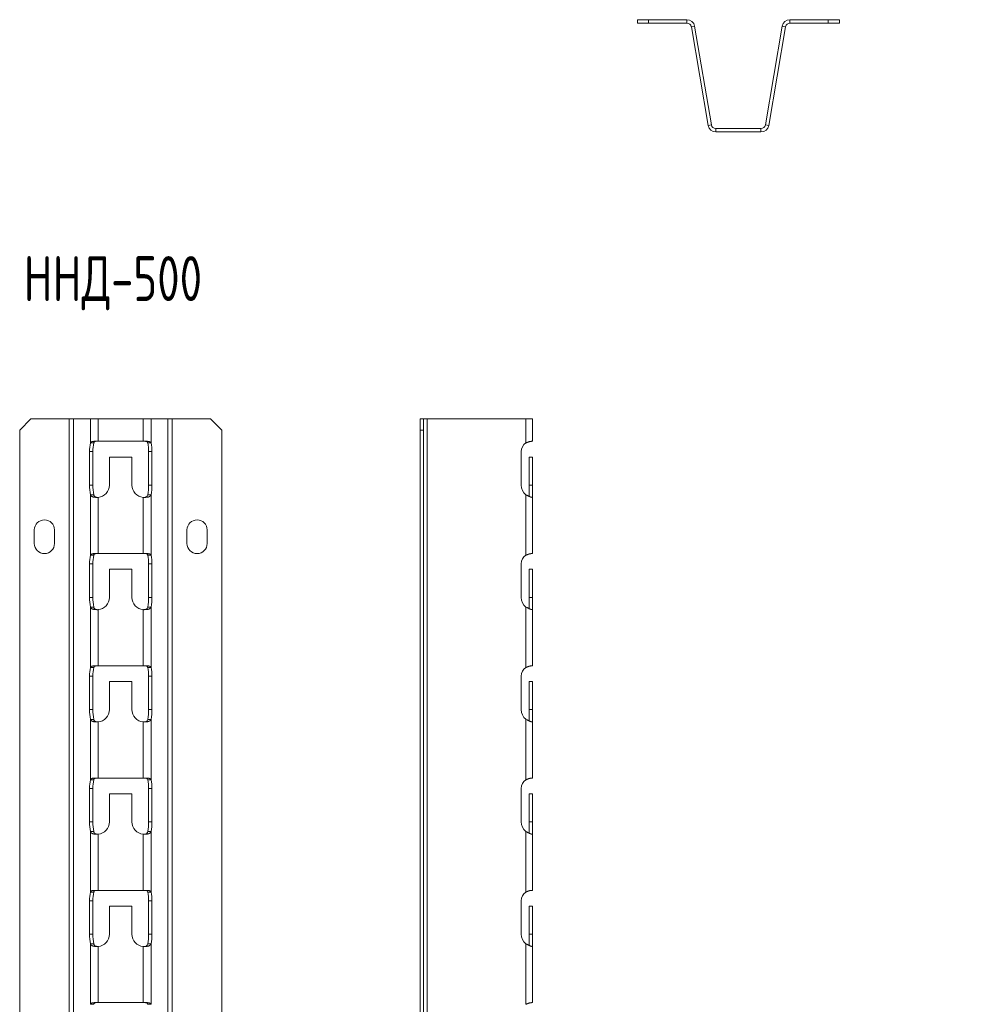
# Model space of a CAD drawing. Header units: millimetres. Extents: x -23 to 1248, y -1355 to 295.
# Tile 4 of 8: x 549 to 978, y -1002 to -563. Entities that reach past the tile are written whole.
import ezdxf

# ---------------------------------------------------------------- set-up
doc = ezdxf.new("R2010")
doc.units = ezdxf.units.MM
doc.styles.add('SLDTEXTSTYLE0', font='TXT', dxfattribs={"width": 0.7, "bigfont": 'bigfont'})

msp = doc.modelspace()

# ---------------------------------------------------------------- linework, layer by layer
at = {"color": 7, "linetype": 'Continuous', "lineweight": 15}
for p, q in [((824.43, -564.98), (824.43, -563.48)), ((824.43, -563.48), (829.43, -563.48)), ((829.43, -564.98), (824.43, -564.98)), ((829.43, -563.48), (829.43, -564.98)), ((846.47, -563.48), (829.43, -563.48)), ((846.47, -564.98), (829.43, -564.98)), ((846.47, -564.98), (846.47, -563.48)), ((892.38, -563.48), (892.38, -564.98)), ((909.43, -563.48), (892.38, -563.48)), ((909.43, -564.98), (892.38, -564.98)), ((909.43, -564.98), (909.43, -563.48)), ((909.43, -563.48), (914.43, -563.48)), ((914.43, -564.98), (909.43, -564.98)), ((914.43, -563.48), (914.43, -564.98)), ((849.92, -566.39), (848.45, -566.64)), ((855.93, -610.57), (848.45, -566.64)), ((857.41, -610.32), (849.92, -566.39)), ((888.93, -566.39), (881.45, -610.32)), ((890.41, -566.64), (882.92, -610.57)), ((890.41, -566.64), (888.93, -566.39)), ((855.93, -610.57), (857.41, -610.32)), ((859.38, -611.98), (859.38, -613.48)), ((879.47, -611.98), (859.38, -611.98)), ((879.47, -613.48), (859.38, -613.48)), ((879.47, -613.48), (879.47, -611.98)), ((881.45, -610.32), (882.92, -610.57)), ((554.32, -741.24), (549.32, -746.24)), ((571.36, -741.24), (554.32, -741.24)), ((571.36, -741.24), (571.36, -1246.24)), ((573.33, -741.24), (571.36, -741.24)), ((573.33, -741.24), (573.33, -1246.24)), ((580.82, -741.24), (573.33, -741.24)), ((580.82, -741.24), (580.82, -751.98)), ((584.27, -741.24), (580.82, -741.24)), ((584.27, -741.24), (584.27, -751.24)), ((604.36, -741.24), (584.27, -741.24)), ((604.36, -741.24), (604.36, -751.24)), ((607.81, -741.24), (604.36, -741.24)), ((607.81, -741.24), (607.81, -751.98)), ((615.3, -741.24), (607.81, -741.24)), ((615.3, -741.24), (615.3, -1246.24)), ((617.27, -741.24), (615.3, -741.24)), ((617.27, -741.24), (617.27, -1246.24)), ((634.32, -741.24), (617.27, -741.24)), ((639.32, -746.24), (634.32, -741.24)), ((727.69, -741.24), (729.19, -741.24)), ((727.69, -746.24), (727.69, -741.24)), ((729.19, -741.24), (729.19, -746.24)), ((730.86, -741.24), (729.19, -741.24)), ((730.86, -741.24), (730.86, -1246.24)), ((774.78, -741.24), (730.86, -741.24)), ((774.78, -741.24), (774.78, -751.98)), ((777.69, -741.24), (774.78, -741.24)), ((777.69, -741.24), (777.69, -751.24)), ((549.32, -746.24), (549.32, -1241.24)), ((639.32, -746.24), (639.32, -1241.24)), ((727.69, -746.24), (727.69, -1241.24)), ((729.19, -746.24), (727.69, -746.24)), ((729.19, -746.24), (729.19, -1241.24)), ((580.82, -751.98), (582.3, -751.98)), ((582.61, -751.24), (584.27, -751.24)), ((604.36, -751.24), (584.27, -751.24)), ((604.36, -751.24), (606.02, -751.24)), ((606.33, -751.98), (607.81, -751.98)), ((777.28, -751.24), (777.69, -751.24)), ((580.47, -755.84), (580.47, -770.74)), ((581.95, -755.84), (580.47, -755.84)), ((581.95, -755.84), (581.95, -770.74)), ((589.32, -770.74), (589.32, -758.24)), ((589.32, -758.24), (599.32, -758.24)), ((599.32, -758.24), (599.32, -770.74)), ((606.69, -755.84), (608.16, -755.84)), ((606.69, -770.74), (606.69, -755.84)), ((608.16, -770.74), (608.16, -755.84)), ((772.71, -755.84), (772.71, -770.74)), ((776.19, -758.24), (777.69, -758.24)), ((776.19, -770.74), (776.19, -758.24)), ((777.69, -770.74), (777.69, -758.24)), ((581.95, -770.74), (580.47, -770.74)), ((606.69, -770.74), (608.16, -770.74)), ((776.19, -770.74), (777.69, -770.74)), ((776.19, -775.85), (776.19, -770.74)), ((777.69, -776.23), (777.69, -770.74)), ((580.82, -775.07), (580.82, -801.98)), ((582.3, -775.07), (580.82, -775.07)), ((607.81, -775.07), (606.33, -775.07)), ((607.81, -775.07), (607.81, -801.98)), ((774.78, -775.07), (774.78, -801.98)), ((584.27, -776.23), (584.27, -801.24)), ((604.36, -776.23), (604.36, -801.24)), ((777.69, -776.23), (777.69, -801.24)), ((555.82, -790.74), (555.82, -796.74)), ((564.82, -796.74), (564.82, -790.74)), ((623.82, -790.74), (623.82, -796.74)), ((632.82, -796.74), (632.82, -790.74)), ((580.82, -801.98), (582.3, -801.98)), ((582.61, -801.24), (584.27, -801.24)), ((604.36, -801.24), (584.27, -801.24)), ((604.36, -801.24), (606.02, -801.24)), ((606.33, -801.98), (607.81, -801.98)), ((777.28, -801.24), (777.69, -801.24)), ((580.47, -805.84), (580.47, -820.74)), ((581.95, -805.84), (580.47, -805.84)), ((581.95, -805.84), (581.95, -820.74)), ((606.69, -805.84), (608.16, -805.84)), ((606.69, -820.74), (606.69, -805.84)), ((608.16, -820.74), (608.16, -805.84)), ((772.71, -805.84), (772.71, -820.74)), ((589.32, -820.74), (589.32, -808.24)), ((589.32, -808.24), (599.32, -808.24)), ((599.32, -808.24), (599.32, -820.74)), ((776.19, -808.24), (777.69, -808.24)), ((776.19, -820.74), (776.19, -808.24)), ((777.69, -820.74), (777.69, -808.24)), ((581.95, -820.74), (580.47, -820.74)), ((606.69, -820.74), (608.16, -820.74)), ((776.19, -825.85), (776.19, -820.74)), ((776.19, -820.74), (777.69, -820.74)), ((777.69, -826.23), (777.69, -820.74)), ((582.3, -825.07), (580.82, -825.07)), ((580.82, -825.07), (580.82, -851.98)), ((584.27, -826.23), (584.27, -851.24)), ((604.36, -826.23), (604.36, -851.24)), ((607.81, -825.07), (606.33, -825.07)), ((607.81, -825.07), (607.81, -851.98)), ((774.78, -825.07), (774.78, -851.98)), ((777.69, -826.23), (777.69, -851.24)), ((580.82, -851.98), (582.3, -851.98)), ((582.61, -851.24), (584.27, -851.24)), ((604.36, -851.24), (584.27, -851.24)), ((604.36, -851.24), (606.02, -851.24)), ((606.33, -851.98), (607.81, -851.98)), ((777.28, -851.24), (777.69, -851.24)), ((580.47, -855.84), (580.47, -870.74)), ((581.95, -855.84), (580.47, -855.84)), ((581.95, -855.84), (581.95, -870.74)), ((589.32, -870.74), (589.32, -858.24)), ((589.32, -858.24), (599.32, -858.24)), ((599.32, -858.24), (599.32, -870.74)), ((606.69, -855.84), (608.16, -855.84)), ((606.69, -870.74), (606.69, -855.84)), ((608.16, -870.74), (608.16, -855.84)), ((772.71, -855.84), (772.71, -870.74)), ((776.19, -858.24), (777.69, -858.24)), ((776.19, -870.74), (776.19, -858.24)), ((777.69, -870.74), (777.69, -858.24)), ((581.95, -870.74), (580.47, -870.74)), ((606.69, -870.74), (608.16, -870.74)), ((776.19, -875.85), (776.19, -870.74)), ((776.19, -870.74), (777.69, -870.74)), ((777.69, -876.23), (777.69, -870.74)), ((582.3, -875.07), (580.82, -875.07)), ((580.82, -875.07), (580.82, -901.98)), ((584.27, -876.23), (584.27, -901.24)), ((604.36, -876.23), (604.36, -901.24)), ((607.81, -875.07), (606.33, -875.07)), ((607.81, -875.07), (607.81, -901.98)), ((774.78, -875.07), (774.78, -901.98)), ((777.69, -876.23), (777.69, -901.24)), ((580.82, -901.98), (582.3, -901.98)), ((582.61, -901.24), (584.27, -901.24)), ((604.36, -901.24), (584.27, -901.24)), ((604.36, -901.24), (606.02, -901.24)), ((606.33, -901.98), (607.81, -901.98)), ((777.28, -901.24), (777.69, -901.24)), ((580.47, -905.84), (580.47, -920.74)), ((581.95, -905.84), (580.47, -905.84)), ((581.95, -905.84), (581.95, -920.74)), ((606.69, -905.84), (608.16, -905.84)), ((606.69, -920.74), (606.69, -905.84)), ((608.16, -920.74), (608.16, -905.84)), ((772.71, -905.84), (772.71, -920.74)), ((589.32, -920.74), (589.32, -908.24)), ((589.32, -908.24), (599.32, -908.24)), ((599.32, -908.24), (599.32, -920.74)), ((776.19, -908.24), (777.69, -908.24)), ((776.19, -920.74), (776.19, -908.24)), ((777.69, -920.74), (777.69, -908.24)), ((581.95, -920.74), (580.47, -920.74)), ((606.69, -920.74), (608.16, -920.74)), ((776.19, -920.74), (777.69, -920.74)), ((776.19, -925.85), (776.19, -920.74)), ((777.69, -926.23), (777.69, -920.74)), ((582.3, -925.07), (580.82, -925.07)), ((580.82, -925.07), (580.82, -951.98)), ((607.81, -925.07), (606.33, -925.07)), ((607.81, -925.07), (607.81, -951.98)), ((774.78, -925.07), (774.78, -951.98)), ((584.27, -926.23), (584.27, -951.24)), ((604.36, -926.23), (604.36, -951.24)), ((777.69, -926.23), (777.69, -951.24)), ((582.61, -951.24), (584.27, -951.24)), ((604.36, -951.24), (584.27, -951.24)), ((604.36, -951.24), (606.02, -951.24)), ((777.28, -951.24), (777.69, -951.24)), ((580.47, -955.84), (580.47, -970.74)), ((581.95, -955.84), (580.47, -955.84)), ((580.82, -951.98), (582.3, -951.98)), ((581.95, -955.84), (581.95, -970.74)), ((606.33, -951.98), (607.81, -951.98)), ((606.69, -955.84), (608.16, -955.84)), ((606.69, -970.74), (606.69, -955.84)), ((608.16, -970.74), (608.16, -955.84)), ((772.71, -955.84), (772.71, -970.74)), ((589.32, -970.74), (589.32, -958.24)), ((589.32, -958.24), (599.32, -958.24)), ((599.32, -958.24), (599.32, -970.74)), ((776.19, -958.24), (777.69, -958.24)), ((776.19, -970.74), (776.19, -958.24)), ((777.69, -970.74), (777.69, -958.24)), ((581.95, -970.74), (580.47, -970.74)), ((606.69, -970.74), (608.16, -970.74)), ((776.19, -975.85), (776.19, -970.74)), ((776.19, -970.74), (777.69, -970.74)), ((777.69, -976.23), (777.69, -970.74)), ((582.3, -975.07), (580.82, -975.07)), ((580.82, -975.07), (580.82, -1001.98)), ((584.27, -976.23), (584.27, -1001.24)), ((604.36, -976.23), (604.36, -1001.24)), ((607.81, -975.07), (606.33, -975.07)), ((607.81, -975.07), (607.81, -1001.98)), ((774.78, -975.07), (774.78, -1001.98)), ((777.69, -976.23), (777.69, -1001.24)), ((580.82, -1001.98), (582.3, -1001.98)), ((582.61, -1001.24), (584.27, -1001.24)), ((604.36, -1001.24), (584.27, -1001.24)), ((604.36, -1001.24), (606.02, -1001.24)), ((606.33, -1001.98), (607.81, -1001.98)), ((777.28, -1001.24), (777.69, -1001.24))]:
    msp.add_line(p, q, dxfattribs=at)
for centre, radius, start, end in [((846.47, -566.98), 3.5, 9.6721, 90), ((846.47, -566.98), 2, 9.6721, 90), ((892.38, -566.98), 3.5, 90, 170.3279), ((892.38, -566.98), 2, 90, 170.3279), ((859.38, -609.98), 3.5, 189.6721, 270), ((859.38, -609.98), 2, 189.6721, 270), ((879.47, -609.98), 2, 270, 350.3279), ((879.47, -609.98), 3.5, 270, 350.3279), ((597.73, -755.48), 17.27, 168.3381, 181.2252), ((599.21, -755.48), 17.27, 168.3381, 181.2252), ((589.42, -755.48), 17.27, 358.7748, 11.6619), ((590.9, -755.48), 17.27, 358.7748, 11.6619), ((777.33, -755.83), 4.62, 123.4957, 180.1331), ((602.96, -771.09), 22.5, 179.1331, 190.194), ((604.44, -771.09), 22.5, 179.1331, 190.194), ((583.82, -770.74), 5.5, 274.7344, 0), ((604.82, -770.74), 5.5, 180, 265.2656), ((584.19, -771.09), 22.5, 349.806, 0.8669), ((585.67, -771.09), 22.5, 349.806, 0.8669), ((778.24, -770.75), 5.53, 179.8975, 231.2573), ((560.32, -790.74), 4.5, 0, 180), ((628.32, -790.74), 4.5, 0, 180), ((560.32, -796.74), 4.5, 180, 0), ((628.32, -796.74), 4.5, 180, 0), ((597.73, -805.48), 17.27, 168.3381, 181.2252), ((599.21, -805.48), 17.27, 168.3381, 181.2252), ((589.42, -805.48), 17.27, 358.7748, 11.6619), ((590.9, -805.48), 17.27, 358.7748, 11.6619), ((777.33, -805.83), 4.62, 123.4957, 180.1331), ((602.96, -821.09), 22.5, 179.1331, 190.194), ((604.44, -821.09), 22.5, 179.1331, 190.194), ((583.82, -820.74), 5.5, 274.7344, 0), ((604.82, -820.74), 5.5, 180, 265.2656), ((584.19, -821.09), 22.5, 349.806, 0.8669), ((585.67, -821.09), 22.5, 349.806, 0.8669), ((778.24, -820.75), 5.53, 179.8975, 231.2573), ((597.73, -855.48), 17.27, 168.3381, 181.2252), ((599.21, -855.48), 17.27, 168.3381, 181.2252), ((589.42, -855.48), 17.27, 358.7748, 11.6619), ((590.9, -855.48), 17.27, 358.7748, 11.6619), ((777.33, -855.83), 4.62, 123.4957, 180.1331), ((602.96, -871.09), 22.5, 179.1331, 190.194), ((604.44, -871.09), 22.5, 179.1331, 190.194), ((583.82, -870.74), 5.5, 274.7344, 0), ((604.82, -870.74), 5.5, 180, 265.2656), ((584.19, -871.09), 22.5, 349.806, 0.8669), ((585.67, -871.09), 22.5, 349.806, 0.8669), ((778.24, -870.75), 5.53, 179.8975, 231.2573), ((597.73, -905.48), 17.27, 168.3381, 181.2252), ((599.21, -905.48), 17.27, 168.3381, 181.2252), ((589.42, -905.48), 17.27, 358.7748, 11.6619), ((590.9, -905.48), 17.27, 358.7748, 11.6619), ((777.33, -905.83), 4.62, 123.4957, 180.1331), ((602.96, -921.09), 22.5, 179.1331, 190.194), ((604.44, -921.09), 22.5, 179.1331, 190.194), ((583.82, -920.74), 5.5, 274.7344, 0), ((604.82, -920.74), 5.5, 180, 265.2656), ((584.19, -921.09), 22.5, 349.806, 0.8669), ((585.67, -921.09), 22.5, 349.806, 0.8669), ((778.24, -920.75), 5.53, 179.8975, 231.2573), ((597.73, -955.48), 17.27, 168.3381, 181.2252), ((599.21, -955.48), 17.27, 168.3381, 181.2252), ((589.42, -955.48), 17.27, 358.7748, 11.6619), ((590.9, -955.48), 17.27, 358.7748, 11.6619), ((777.33, -955.83), 4.62, 123.4957, 180.1331), ((602.96, -971.09), 22.5, 179.1331, 190.194), ((604.44, -971.09), 22.5, 179.1331, 190.194), ((583.82, -970.74), 5.5, 274.7344, 0), ((604.82, -970.74), 5.5, 180, 265.2656), ((584.19, -971.09), 22.5, 349.806, 0.8669), ((585.67, -971.09), 22.5, 349.806, 0.8669), ((778.24, -970.75), 5.53, 179.8975, 231.2573)]:
    msp.add_arc(centre, radius, start, end, dxfattribs=at)
for points, knots in [([(580.82, -751.98), (580.83, -751.96), (580.85, -751.91), (580.9, -751.84), (580.94, -751.77), (581, -751.71), (581.05, -751.65), (581.11, -751.6), (581.17, -751.56), (581.23, -751.52), (581.29, -751.48), (581.34, -751.45), (581.42, -751.42), (581.52, -751.39), (581.66, -751.35), (581.84, -751.32), (582.05, -751.29), (582.31, -751.27), (582.51, -751.25), (582.61, -751.24)], [0, 0, 0, 0, 0.060631, 0.118178, 0.172646, 0.22404, 0.272363, 0.317623, 0.359828, 0.398987, 0.435112, 0.468218, 0.498326, 0.55638, 0.624554, 0.702949, 0.791629, 0.890636, 1, 1, 1, 1]), ([(582.3, -751.98), (582.33, -751.84), (582.39, -751.72), (582.48, -751.58), (582.51, -751.54), (582.57, -751.47), (582.6, -751.45), (582.69, -751.39), (582.76, -751.35), (582.99, -751.29), (583.13, -751.27), (583.32, -751.24)], [0, 0, 0, 0, 0.25, 0.25, 0.375, 0.375, 0.5, 0.5, 0.75, 0.75, 1, 1, 1, 1]), ([(605.31, -751.24), (605.5, -751.26), (605.64, -751.29), (605.87, -751.35), (605.94, -751.39), (606.05, -751.47), (606.12, -751.54), (606.24, -751.72), (606.3, -751.84), (606.33, -751.98)], [0, 0, 0, 0, 0.25, 0.25, 0.5, 0.5, 0.75, 0.75, 1, 1, 1, 1]), ([(606.02, -751.24), (606.07, -751.25), (606.17, -751.25), (606.32, -751.27), (606.46, -751.28), (606.58, -751.29), (606.69, -751.3), (606.8, -751.32), (606.89, -751.34), (606.97, -751.35), (607.05, -751.37), (607.11, -751.39), (607.17, -751.41), (607.25, -751.44), (607.36, -751.49), (607.49, -751.58), (607.62, -751.69), (607.74, -751.83), (607.79, -751.93), (607.81, -751.98)], [0, 0, 0, 0, 0.05571, 0.108851, 0.159428, 0.207444, 0.252904, 0.295814, 0.336181, 0.374013, 0.409319, 0.442112, 0.472407, 0.500223, 0.570975, 0.65623, 0.756109, 0.870683, 1, 1, 1, 1]), ([(774.78, -751.98), (774.84, -751.96), (774.96, -751.91), (775.13, -751.84), (775.29, -751.77), (775.44, -751.71), (775.58, -751.65), (775.7, -751.6), (775.82, -751.56), (775.93, -751.52), (776.03, -751.48), (776.12, -751.45), (776.22, -751.42), (776.36, -751.39), (776.53, -751.35), (776.71, -751.32), (776.91, -751.29), (777.1, -751.27), (777.22, -751.25), (777.28, -751.24)], [0, 0, 0, 0, 0.060631, 0.118178, 0.172646, 0.22404, 0.272363, 0.317623, 0.359828, 0.398987, 0.435112, 0.468218, 0.498326, 0.55638, 0.624554, 0.702949, 0.791629, 0.890636, 1, 1, 1, 1]), ([(584.27, -776.23), (584.21, -776.23), (584.08, -776.23), (583.9, -776.23), (583.73, -776.23), (583.56, -776.22), (583.39, -776.22), (583.24, -776.21), (583.08, -776.2), (582.94, -776.2), (582.8, -776.18), (582.67, -776.17), (582.55, -776.16), (582.43, -776.14), (582.32, -776.12), (582.22, -776.1), (582.12, -776.08), (582.03, -776.06), (581.91, -776.02), (581.76, -775.97), (581.59, -775.89), (581.43, -775.8), (581.27, -775.68), (581.12, -775.55), (580.99, -775.41), (580.89, -775.24), (580.84, -775.13), (580.82, -775.07)], [0, 0, 0, 0, 0.036485, 0.072066, 0.106746, 0.140528, 0.173416, 0.205414, 0.236526, 0.266756, 0.296108, 0.324589, 0.352203, 0.378958, 0.40486, 0.429917, 0.454137, 0.47753, 0.500107, 0.547772, 0.599525, 0.655459, 0.715649, 0.780153, 0.849022, 0.922293, 1, 1, 1, 1]), ([(584.27, -776.23), (583.96, -776.23), (583.69, -776.22), (583.36, -776.17), (583.26, -776.15), (583.13, -776.11), (583.09, -776.1), (583.03, -776.08), (583.01, -776.07), (582.97, -776.05), (582.96, -776.04), (582.81, -775.96), (582.68, -775.85), (582.44, -775.52), (582.34, -775.32), (582.3, -775.07)], [0, 0, 0, 0, 0.25, 0.25, 0.375, 0.375, 0.4375, 0.4375, 0.46875, 0.46875, 0.5, 0.5, 0.75, 0.75, 1, 1, 1, 1]), ([(607.81, -775.07), (607.8, -775.1), (607.78, -775.17), (607.73, -775.27), (607.67, -775.36), (607.61, -775.45), (607.54, -775.53), (607.46, -775.61), (607.38, -775.68), (607.29, -775.74), (607.2, -775.8), (607.1, -775.86), (607, -775.91), (606.9, -775.96), (606.8, -776), (606.67, -776.04), (606.53, -776.07), (606.35, -776.11), (606.14, -776.14), (605.91, -776.17), (605.65, -776.19), (605.36, -776.21), (605.05, -776.22), (604.71, -776.23), (604.48, -776.23), (604.36, -776.23)], [0, 0, 0, 0, 0.042823, 0.08451, 0.125069, 0.164509, 0.20284, 0.24007, 0.276213, 0.311278, 0.345281, 0.378235, 0.410156, 0.441062, 0.470973, 0.499909, 0.541023, 0.585653, 0.633854, 0.68567, 0.741137, 0.800281, 0.863128, 0.929695, 1, 1, 1, 1]), ([(606.33, -775.07), (606.29, -775.31), (606.2, -775.52), (606.03, -775.76), (605.96, -775.83), (605.86, -775.92), (605.83, -775.94), (605.78, -775.98), (605.76, -775.99), (605.74, -776.01), (605.73, -776.01), (605.71, -776.02), (605.71, -776.02), (605.7, -776.03), (605.7, -776.03), (605.57, -776.1), (605.4, -776.15), (604.95, -776.21), (604.68, -776.23), (604.36, -776.23)], [0, 0, 0, 0, 0.25, 0.25, 0.375, 0.375, 0.4375, 0.4375, 0.46875, 0.46875, 0.484375, 0.484375, 0.492188, 0.492188, 0.5, 0.5, 0.75, 0.75, 1, 1, 1, 1]), ([(777.69, -776.23), (777.69, -776.23), (777.69, -776.23), (777.68, -776.23), (777.65, -776.23), (777.62, -776.22), (777.58, -776.22), (777.54, -776.21), (777.49, -776.2), (777.43, -776.2), (777.37, -776.18), (777.31, -776.17), (777.24, -776.16), (777.17, -776.14), (777.1, -776.12), (777.03, -776.1), (776.96, -776.08), (776.88, -776.06), (776.78, -776.02), (776.64, -775.97), (776.46, -775.89), (776.24, -775.8), (776, -775.68), (775.74, -775.55), (775.44, -775.41), (775.12, -775.24), (774.9, -775.13), (774.78, -775.07)], [0, 0, 0, 0, 0.036485, 0.072066, 0.106746, 0.140528, 0.173416, 0.205414, 0.236526, 0.266756, 0.296108, 0.324589, 0.352203, 0.378958, 0.40486, 0.429917, 0.454137, 0.47753, 0.500107, 0.547772, 0.599525, 0.655459, 0.715649, 0.780153, 0.849022, 0.922293, 1, 1, 1, 1]), ([(580.82, -801.98), (580.83, -801.96), (580.85, -801.91), (580.9, -801.84), (580.94, -801.77), (581, -801.71), (581.05, -801.65), (581.11, -801.6), (581.17, -801.56), (581.23, -801.52), (581.29, -801.48), (581.34, -801.45), (581.42, -801.42), (581.52, -801.39), (581.66, -801.35), (581.84, -801.32), (582.05, -801.29), (582.31, -801.27), (582.51, -801.25), (582.61, -801.24)], [0, 0, 0, 0, 0.0606307, 0.1181782, 0.1726464, 0.2240396, 0.2723631, 0.3176234, 0.359828, 0.3989868, 0.4351117, 0.4682182, 0.4983262, 0.5563795, 0.6245543, 0.7029494, 0.7916289, 0.8906357, 1, 1, 1, 1]), ([(582.3, -801.98), (582.33, -801.84), (582.39, -801.72), (582.48, -801.58), (582.51, -801.54), (582.57, -801.47), (582.6, -801.45), (582.69, -801.39), (582.76, -801.35), (582.99, -801.29), (583.13, -801.27), (583.32, -801.24)], [0, 0, 0, 0, 0.25, 0.25, 0.375, 0.375, 0.5, 0.5, 0.75, 0.75, 1, 1, 1, 1]), ([(605.31, -801.24), (605.5, -801.26), (605.64, -801.29), (605.87, -801.35), (605.94, -801.39), (606.05, -801.47), (606.12, -801.54), (606.24, -801.72), (606.3, -801.84), (606.33, -801.98)], [0, 0, 0, 0, 0.25, 0.25, 0.5, 0.5, 0.75, 0.75, 1, 1, 1, 1]), ([(606.02, -801.24), (606.07, -801.25), (606.17, -801.25), (606.32, -801.27), (606.46, -801.28), (606.58, -801.29), (606.69, -801.3), (606.8, -801.32), (606.89, -801.34), (606.97, -801.35), (607.05, -801.37), (607.11, -801.39), (607.17, -801.41), (607.25, -801.44), (607.36, -801.49), (607.49, -801.58), (607.62, -801.69), (607.74, -801.83), (607.79, -801.93), (607.81, -801.98)], [0, 0, 0, 0, 0.05571, 0.108851, 0.159428, 0.207444, 0.252904, 0.295814, 0.336181, 0.374013, 0.409319, 0.442112, 0.472407, 0.500223, 0.570975, 0.65623, 0.756109, 0.870683, 1, 1, 1, 1]), ([(774.78, -801.98), (774.84, -801.96), (774.96, -801.91), (775.13, -801.84), (775.29, -801.77), (775.44, -801.71), (775.58, -801.65), (775.7, -801.6), (775.82, -801.56), (775.93, -801.52), (776.03, -801.48), (776.12, -801.45), (776.22, -801.42), (776.36, -801.39), (776.53, -801.35), (776.71, -801.32), (776.91, -801.29), (777.1, -801.27), (777.22, -801.25), (777.28, -801.24)], [0, 0, 0, 0, 0.0606307, 0.1181782, 0.1726464, 0.2240396, 0.2723631, 0.3176234, 0.359828, 0.3989868, 0.4351117, 0.4682182, 0.4983262, 0.5563795, 0.6245543, 0.7029494, 0.7916289, 0.8906357, 1, 1, 1, 1]), ([(584.27, -826.23), (584.21, -826.23), (584.08, -826.23), (583.9, -826.23), (583.73, -826.23), (583.56, -826.22), (583.39, -826.22), (583.24, -826.21), (583.08, -826.2), (582.94, -826.2), (582.8, -826.18), (582.67, -826.17), (582.55, -826.16), (582.43, -826.14), (582.32, -826.12), (582.22, -826.1), (582.12, -826.08), (582.03, -826.06), (581.91, -826.02), (581.76, -825.97), (581.59, -825.89), (581.43, -825.8), (581.27, -825.68), (581.12, -825.55), (580.99, -825.41), (580.89, -825.24), (580.84, -825.13), (580.82, -825.07)], [0, 0, 0, 0, 0.036485, 0.072066, 0.106746, 0.140528, 0.173416, 0.205414, 0.236526, 0.266756, 0.296108, 0.324589, 0.352203, 0.378958, 0.40486, 0.429917, 0.454137, 0.47753, 0.500107, 0.547772, 0.599525, 0.655459, 0.715649, 0.780153, 0.849022, 0.922293, 1, 1, 1, 1]), ([(584.27, -826.23), (583.96, -826.23), (583.69, -826.22), (583.36, -826.17), (583.26, -826.15), (583.13, -826.11), (583.09, -826.1), (583.03, -826.08), (583.01, -826.07), (582.97, -826.05), (582.96, -826.04), (582.81, -825.96), (582.68, -825.85), (582.44, -825.52), (582.34, -825.32), (582.3, -825.07)], [0, 0, 0, 0, 0.25, 0.25, 0.375, 0.375, 0.4375, 0.4375, 0.46875, 0.46875, 0.5, 0.5, 0.75, 0.75, 1, 1, 1, 1]), ([(607.81, -825.07), (607.8, -825.1), (607.78, -825.17), (607.73, -825.27), (607.67, -825.36), (607.61, -825.45), (607.54, -825.53), (607.46, -825.61), (607.38, -825.68), (607.29, -825.74), (607.2, -825.8), (607.1, -825.86), (607, -825.91), (606.9, -825.96), (606.8, -826), (606.67, -826.04), (606.53, -826.07), (606.35, -826.11), (606.14, -826.14), (605.91, -826.17), (605.65, -826.19), (605.36, -826.21), (605.05, -826.22), (604.71, -826.23), (604.48, -826.23), (604.36, -826.23)], [0, 0, 0, 0, 0.0428227, 0.0845098, 0.1250691, 0.1645093, 0.2028397, 0.2400704, 0.2762126, 0.3112783, 0.3452808, 0.3782347, 0.410156, 0.4410623, 0.4709729, 0.4999094, 0.5410231, 0.585653, 0.6338542, 0.6856705, 0.7411367, 0.8002813, 0.8631277, 0.9296952, 1, 1, 1, 1]), ([(606.33, -825.07), (606.29, -825.31), (606.2, -825.52), (606.03, -825.76), (605.96, -825.83), (605.86, -825.92), (605.83, -825.94), (605.78, -825.98), (605.76, -825.99), (605.74, -826.01), (605.73, -826.01), (605.71, -826.02), (605.71, -826.02), (605.7, -826.03), (605.7, -826.03), (605.57, -826.1), (605.4, -826.15), (604.95, -826.21), (604.68, -826.23), (604.36, -826.23)], [0, 0, 0, 0, 0.25, 0.25, 0.375, 0.375, 0.4375, 0.4375, 0.46875, 0.46875, 0.484375, 0.484375, 0.492188, 0.492188, 0.5, 0.5, 0.75, 0.75, 1, 1, 1, 1]), ([(777.69, -826.23), (777.69, -826.23), (777.69, -826.23), (777.68, -826.23), (777.65, -826.23), (777.62, -826.22), (777.58, -826.22), (777.54, -826.21), (777.49, -826.2), (777.43, -826.2), (777.37, -826.18), (777.31, -826.17), (777.24, -826.16), (777.17, -826.14), (777.1, -826.12), (777.03, -826.1), (776.96, -826.08), (776.88, -826.06), (776.78, -826.02), (776.64, -825.97), (776.46, -825.89), (776.24, -825.8), (776, -825.68), (775.74, -825.55), (775.44, -825.41), (775.12, -825.24), (774.9, -825.13), (774.78, -825.07)], [0, 0, 0, 0, 0.036485, 0.072066, 0.106746, 0.140528, 0.173416, 0.205414, 0.236526, 0.266756, 0.296108, 0.324589, 0.352203, 0.378958, 0.40486, 0.429917, 0.454137, 0.47753, 0.500107, 0.547772, 0.599525, 0.655459, 0.715649, 0.780153, 0.849022, 0.922293, 1, 1, 1, 1]), ([(580.82, -851.98), (580.83, -851.96), (580.85, -851.91), (580.9, -851.84), (580.94, -851.77), (581, -851.71), (581.05, -851.65), (581.11, -851.6), (581.17, -851.56), (581.23, -851.52), (581.29, -851.48), (581.34, -851.45), (581.42, -851.42), (581.52, -851.39), (581.66, -851.35), (581.84, -851.32), (582.05, -851.29), (582.31, -851.27), (582.51, -851.25), (582.61, -851.24)], [0, 0, 0, 0, 0.0606307, 0.1181782, 0.1726464, 0.2240396, 0.2723631, 0.3176234, 0.359828, 0.3989868, 0.4351117, 0.4682182, 0.4983262, 0.5563795, 0.6245543, 0.7029494, 0.7916289, 0.8906357, 1, 1, 1, 1]), ([(582.3, -851.98), (582.33, -851.84), (582.39, -851.72), (582.48, -851.58), (582.51, -851.54), (582.57, -851.47), (582.6, -851.45), (582.69, -851.39), (582.76, -851.35), (582.99, -851.29), (583.13, -851.27), (583.32, -851.24)], [0, 0, 0, 0, 0.25, 0.25, 0.375, 0.375, 0.5, 0.5, 0.75, 0.75, 1, 1, 1, 1]), ([(605.31, -851.24), (605.5, -851.26), (605.64, -851.29), (605.87, -851.35), (605.94, -851.39), (606.05, -851.47), (606.12, -851.54), (606.24, -851.72), (606.3, -851.84), (606.33, -851.98)], [0, 0, 0, 0, 0.25, 0.25, 0.5, 0.5, 0.75, 0.75, 1, 1, 1, 1]), ([(606.02, -851.24), (606.07, -851.25), (606.17, -851.25), (606.32, -851.27), (606.46, -851.28), (606.58, -851.29), (606.69, -851.3), (606.8, -851.32), (606.89, -851.34), (606.97, -851.35), (607.05, -851.37), (607.11, -851.39), (607.17, -851.41), (607.25, -851.44), (607.36, -851.49), (607.49, -851.58), (607.62, -851.69), (607.74, -851.83), (607.79, -851.93), (607.81, -851.98)], [0, 0, 0, 0, 0.05571, 0.108851, 0.159428, 0.207444, 0.252904, 0.295814, 0.336181, 0.374013, 0.409319, 0.442112, 0.472407, 0.500223, 0.570975, 0.65623, 0.756109, 0.870683, 1, 1, 1, 1]), ([(774.78, -851.98), (774.84, -851.96), (774.96, -851.91), (775.13, -851.84), (775.29, -851.77), (775.44, -851.71), (775.58, -851.65), (775.7, -851.6), (775.82, -851.56), (775.93, -851.52), (776.03, -851.48), (776.12, -851.45), (776.22, -851.42), (776.36, -851.39), (776.53, -851.35), (776.71, -851.32), (776.91, -851.29), (777.1, -851.27), (777.22, -851.25), (777.28, -851.24)], [0, 0, 0, 0, 0.0606307, 0.1181782, 0.1726464, 0.2240396, 0.2723631, 0.3176234, 0.359828, 0.3989868, 0.4351117, 0.4682182, 0.4983262, 0.5563795, 0.6245543, 0.7029494, 0.7916289, 0.8906357, 1, 1, 1, 1]), ([(584.27, -876.23), (584.21, -876.23), (584.08, -876.23), (583.9, -876.23), (583.73, -876.23), (583.56, -876.22), (583.39, -876.22), (583.24, -876.21), (583.08, -876.2), (582.94, -876.2), (582.8, -876.18), (582.67, -876.17), (582.55, -876.16), (582.43, -876.14), (582.32, -876.12), (582.22, -876.1), (582.12, -876.08), (582.03, -876.06), (581.91, -876.02), (581.76, -875.97), (581.59, -875.89), (581.43, -875.8), (581.27, -875.68), (581.12, -875.55), (580.99, -875.41), (580.89, -875.24), (580.84, -875.13), (580.82, -875.07)], [0, 0, 0, 0, 0.036485, 0.072066, 0.106746, 0.140528, 0.173416, 0.205414, 0.236526, 0.266756, 0.296108, 0.324589, 0.352203, 0.378958, 0.40486, 0.429917, 0.454137, 0.47753, 0.500107, 0.547772, 0.599525, 0.655459, 0.715649, 0.780153, 0.849022, 0.922293, 1, 1, 1, 1]), ([(584.27, -876.23), (583.96, -876.23), (583.69, -876.22), (583.36, -876.17), (583.26, -876.15), (583.13, -876.11), (583.09, -876.1), (583.03, -876.08), (583.01, -876.07), (582.97, -876.05), (582.96, -876.04), (582.81, -875.96), (582.68, -875.85), (582.44, -875.52), (582.34, -875.32), (582.3, -875.07)], [0, 0, 0, 0, 0.25, 0.25, 0.375, 0.375, 0.4375, 0.4375, 0.46875, 0.46875, 0.5, 0.5, 0.75, 0.75, 1, 1, 1, 1]), ([(607.81, -875.07), (607.8, -875.1), (607.78, -875.17), (607.73, -875.27), (607.67, -875.36), (607.61, -875.45), (607.54, -875.53), (607.46, -875.61), (607.38, -875.68), (607.29, -875.74), (607.2, -875.8), (607.1, -875.86), (607, -875.91), (606.9, -875.96), (606.8, -876), (606.67, -876.04), (606.53, -876.07), (606.35, -876.11), (606.14, -876.14), (605.91, -876.17), (605.65, -876.19), (605.36, -876.21), (605.05, -876.22), (604.71, -876.23), (604.48, -876.23), (604.36, -876.23)], [0, 0, 0, 0, 0.042823, 0.08451, 0.125069, 0.164509, 0.20284, 0.24007, 0.276213, 0.311278, 0.345281, 0.378235, 0.410156, 0.441062, 0.470973, 0.499909, 0.541023, 0.585653, 0.633854, 0.68567, 0.741137, 0.800281, 0.863128, 0.929695, 1, 1, 1, 1]), ([(606.33, -875.07), (606.29, -875.31), (606.2, -875.52), (606.03, -875.76), (605.96, -875.83), (605.86, -875.92), (605.83, -875.94), (605.78, -875.98), (605.76, -875.99), (605.74, -876.01), (605.73, -876.01), (605.71, -876.02), (605.71, -876.02), (605.7, -876.03), (605.7, -876.03), (605.57, -876.1), (605.4, -876.15), (604.95, -876.21), (604.68, -876.23), (604.36, -876.23)], [0, 0, 0, 0, 0.25, 0.25, 0.375, 0.375, 0.4375, 0.4375, 0.46875, 0.46875, 0.484375, 0.484375, 0.492188, 0.492188, 0.5, 0.5, 0.75, 0.75, 1, 1, 1, 1]), ([(777.69, -876.23), (777.69, -876.23), (777.69, -876.23), (777.68, -876.23), (777.65, -876.23), (777.62, -876.22), (777.58, -876.22), (777.54, -876.21), (777.49, -876.2), (777.43, -876.2), (777.37, -876.18), (777.31, -876.17), (777.24, -876.16), (777.17, -876.14), (777.1, -876.12), (777.03, -876.1), (776.96, -876.08), (776.88, -876.06), (776.78, -876.02), (776.64, -875.97), (776.46, -875.89), (776.24, -875.8), (776, -875.68), (775.74, -875.55), (775.44, -875.41), (775.12, -875.24), (774.9, -875.13), (774.78, -875.07)], [0, 0, 0, 0, 0.036485, 0.072066, 0.106746, 0.140528, 0.173416, 0.205414, 0.236526, 0.266756, 0.296108, 0.324589, 0.352203, 0.378958, 0.40486, 0.429917, 0.454137, 0.47753, 0.500107, 0.547772, 0.599525, 0.655459, 0.715649, 0.780153, 0.849022, 0.922293, 1, 1, 1, 1]), ([(580.82, -901.98), (580.83, -901.96), (580.85, -901.91), (580.9, -901.84), (580.94, -901.77), (581, -901.71), (581.05, -901.65), (581.11, -901.6), (581.17, -901.56), (581.23, -901.52), (581.29, -901.48), (581.34, -901.45), (581.42, -901.42), (581.52, -901.39), (581.66, -901.35), (581.84, -901.32), (582.05, -901.29), (582.31, -901.27), (582.51, -901.25), (582.61, -901.24)], [0, 0, 0, 0, 0.0606307, 0.1181782, 0.1726464, 0.2240396, 0.2723631, 0.3176234, 0.359828, 0.3989868, 0.4351117, 0.4682182, 0.4983262, 0.5563795, 0.6245543, 0.7029494, 0.7916289, 0.8906357, 1, 1, 1, 1]), ([(582.3, -901.98), (582.33, -901.84), (582.39, -901.72), (582.48, -901.58), (582.51, -901.54), (582.57, -901.47), (582.6, -901.45), (582.69, -901.39), (582.76, -901.35), (582.99, -901.29), (583.13, -901.27), (583.32, -901.24)], [0, 0, 0, 0, 0.25, 0.25, 0.375, 0.375, 0.5, 0.5, 0.75, 0.75, 1, 1, 1, 1]), ([(605.31, -901.24), (605.5, -901.26), (605.64, -901.29), (605.87, -901.35), (605.94, -901.39), (606.05, -901.47), (606.12, -901.54), (606.24, -901.72), (606.3, -901.84), (606.33, -901.98)], [0, 0, 0, 0, 0.25, 0.25, 0.5, 0.5, 0.75, 0.75, 1, 1, 1, 1]), ([(606.02, -901.24), (606.07, -901.25), (606.17, -901.25), (606.32, -901.27), (606.46, -901.28), (606.58, -901.29), (606.69, -901.3), (606.8, -901.32), (606.89, -901.34), (606.97, -901.35), (607.05, -901.37), (607.11, -901.39), (607.17, -901.41), (607.25, -901.44), (607.36, -901.49), (607.49, -901.58), (607.62, -901.69), (607.74, -901.83), (607.79, -901.93), (607.81, -901.98)], [0, 0, 0, 0, 0.05571, 0.108851, 0.159428, 0.207444, 0.252904, 0.295814, 0.336181, 0.374013, 0.409319, 0.442112, 0.472407, 0.500223, 0.570975, 0.65623, 0.756109, 0.870683, 1, 1, 1, 1]), ([(774.78, -901.98), (774.84, -901.96), (774.96, -901.91), (775.13, -901.84), (775.29, -901.77), (775.44, -901.71), (775.58, -901.65), (775.7, -901.6), (775.82, -901.56), (775.93, -901.52), (776.03, -901.48), (776.12, -901.45), (776.22, -901.42), (776.36, -901.39), (776.53, -901.35), (776.71, -901.32), (776.91, -901.29), (777.1, -901.27), (777.22, -901.25), (777.28, -901.24)], [0, 0, 0, 0, 0.0606307, 0.1181782, 0.1726464, 0.2240396, 0.2723631, 0.3176234, 0.359828, 0.3989868, 0.4351117, 0.4682182, 0.4983262, 0.5563795, 0.6245543, 0.7029494, 0.7916289, 0.8906357, 1, 1, 1, 1]), ([(584.27, -926.23), (584.21, -926.23), (584.08, -926.23), (583.9, -926.23), (583.73, -926.23), (583.56, -926.22), (583.39, -926.22), (583.24, -926.21), (583.08, -926.2), (582.94, -926.2), (582.8, -926.18), (582.67, -926.17), (582.55, -926.16), (582.43, -926.14), (582.32, -926.12), (582.22, -926.1), (582.12, -926.08), (582.03, -926.06), (581.91, -926.02), (581.76, -925.97), (581.59, -925.89), (581.43, -925.8), (581.27, -925.68), (581.12, -925.55), (580.99, -925.41), (580.89, -925.24), (580.84, -925.13), (580.82, -925.07)], [0, 0, 0, 0, 0.036485, 0.072066, 0.106746, 0.140528, 0.173416, 0.205414, 0.236526, 0.266756, 0.296108, 0.324589, 0.352203, 0.378958, 0.40486, 0.429917, 0.454137, 0.47753, 0.500107, 0.547772, 0.599525, 0.655459, 0.715649, 0.780153, 0.849022, 0.922293, 1, 1, 1, 1]), ([(584.27, -926.23), (583.96, -926.23), (583.69, -926.22), (583.36, -926.17), (583.26, -926.15), (583.13, -926.11), (583.09, -926.1), (583.03, -926.08), (583.01, -926.07), (582.97, -926.05), (582.96, -926.04), (582.81, -925.96), (582.68, -925.85), (582.44, -925.52), (582.34, -925.32), (582.3, -925.07)], [0, 0, 0, 0, 0.25, 0.25, 0.375, 0.375, 0.4375, 0.4375, 0.46875, 0.46875, 0.5, 0.5, 0.75, 0.75, 1, 1, 1, 1]), ([(607.81, -925.07), (607.8, -925.1), (607.78, -925.17), (607.73, -925.27), (607.67, -925.36), (607.61, -925.45), (607.54, -925.53), (607.46, -925.61), (607.38, -925.68), (607.29, -925.74), (607.2, -925.8), (607.1, -925.86), (607, -925.91), (606.9, -925.96), (606.8, -926), (606.67, -926.04), (606.53, -926.07), (606.35, -926.11), (606.14, -926.14), (605.91, -926.17), (605.65, -926.19), (605.36, -926.21), (605.05, -926.22), (604.71, -926.23), (604.48, -926.23), (604.36, -926.23)], [0, 0, 0, 0, 0.0428227, 0.0845098, 0.1250691, 0.1645093, 0.2028397, 0.2400704, 0.2762126, 0.3112783, 0.3452808, 0.3782347, 0.410156, 0.4410623, 0.4709729, 0.4999094, 0.5410231, 0.585653, 0.6338542, 0.6856705, 0.7411367, 0.8002813, 0.8631277, 0.9296952, 1, 1, 1, 1]), ([(606.33, -925.07), (606.29, -925.31), (606.2, -925.52), (606.03, -925.76), (605.96, -925.83), (605.86, -925.92), (605.83, -925.94), (605.78, -925.98), (605.76, -925.99), (605.74, -926.01), (605.73, -926.01), (605.71, -926.02), (605.71, -926.02), (605.7, -926.03), (605.7, -926.03), (605.57, -926.1), (605.4, -926.15), (604.95, -926.21), (604.68, -926.23), (604.36, -926.23)], [0, 0, 0, 0, 0.25, 0.25, 0.375, 0.375, 0.4375, 0.4375, 0.46875, 0.46875, 0.484375, 0.484375, 0.492188, 0.492188, 0.5, 0.5, 0.75, 0.75, 1, 1, 1, 1]), ([(777.69, -926.23), (777.69, -926.23), (777.69, -926.23), (777.68, -926.23), (777.65, -926.23), (777.62, -926.22), (777.58, -926.22), (777.54, -926.21), (777.49, -926.2), (777.43, -926.2), (777.37, -926.18), (777.31, -926.17), (777.24, -926.16), (777.17, -926.14), (777.1, -926.12), (777.03, -926.1), (776.96, -926.08), (776.88, -926.06), (776.78, -926.02), (776.64, -925.97), (776.46, -925.89), (776.24, -925.8), (776, -925.68), (775.74, -925.55), (775.44, -925.41), (775.12, -925.24), (774.9, -925.13), (774.78, -925.07)], [0, 0, 0, 0, 0.036485, 0.072066, 0.106746, 0.140528, 0.173416, 0.205414, 0.236526, 0.266756, 0.296108, 0.324589, 0.352203, 0.378958, 0.40486, 0.429917, 0.454137, 0.47753, 0.500107, 0.547772, 0.599525, 0.655459, 0.715649, 0.780153, 0.849022, 0.922293, 1, 1, 1, 1]), ([(580.82, -951.98), (580.83, -951.96), (580.85, -951.91), (580.9, -951.84), (580.94, -951.77), (581, -951.71), (581.05, -951.65), (581.11, -951.6), (581.17, -951.56), (581.23, -951.52), (581.29, -951.48), (581.34, -951.45), (581.42, -951.42), (581.52, -951.39), (581.66, -951.35), (581.84, -951.32), (582.05, -951.29), (582.31, -951.27), (582.51, -951.25), (582.61, -951.24)], [0, 0, 0, 0, 0.060631, 0.118178, 0.172646, 0.22404, 0.272363, 0.317623, 0.359828, 0.398987, 0.435112, 0.468218, 0.498326, 0.55638, 0.624554, 0.702949, 0.791629, 0.890636, 1, 1, 1, 1]), ([(582.3, -951.98), (582.33, -951.84), (582.39, -951.72), (582.48, -951.58), (582.51, -951.54), (582.57, -951.47), (582.6, -951.45), (582.69, -951.39), (582.76, -951.35), (582.99, -951.29), (583.13, -951.27), (583.32, -951.24)], [0, 0, 0, 0, 0.25, 0.25, 0.375, 0.375, 0.5, 0.5, 0.75, 0.75, 1, 1, 1, 1]), ([(605.31, -951.24), (605.5, -951.26), (605.64, -951.29), (605.87, -951.35), (605.94, -951.39), (606.05, -951.47), (606.12, -951.54), (606.24, -951.72), (606.3, -951.84), (606.33, -951.98)], [0, 0, 0, 0, 0.25, 0.25, 0.5, 0.5, 0.75, 0.75, 1, 1, 1, 1]), ([(606.02, -951.24), (606.07, -951.25), (606.17, -951.25), (606.32, -951.27), (606.46, -951.28), (606.58, -951.29), (606.69, -951.3), (606.8, -951.32), (606.89, -951.34), (606.97, -951.35), (607.05, -951.37), (607.11, -951.39), (607.17, -951.41), (607.25, -951.44), (607.36, -951.49), (607.49, -951.58), (607.62, -951.69), (607.74, -951.83), (607.79, -951.93), (607.81, -951.98)], [0, 0, 0, 0, 0.05571, 0.108851, 0.159428, 0.207444, 0.252904, 0.295814, 0.336181, 0.374013, 0.409319, 0.442112, 0.472407, 0.500223, 0.570975, 0.65623, 0.756109, 0.870683, 1, 1, 1, 1]), ([(774.78, -951.98), (774.84, -951.96), (774.96, -951.91), (775.13, -951.84), (775.29, -951.77), (775.44, -951.71), (775.58, -951.65), (775.7, -951.6), (775.82, -951.56), (775.93, -951.52), (776.03, -951.48), (776.12, -951.45), (776.22, -951.42), (776.36, -951.39), (776.53, -951.35), (776.71, -951.32), (776.91, -951.29), (777.1, -951.27), (777.22, -951.25), (777.28, -951.24)], [0, 0, 0, 0, 0.060631, 0.118178, 0.172646, 0.22404, 0.272363, 0.317623, 0.359828, 0.398987, 0.435112, 0.468218, 0.498326, 0.55638, 0.624554, 0.702949, 0.791629, 0.890636, 1, 1, 1, 1]), ([(584.27, -976.23), (584.21, -976.23), (584.08, -976.23), (583.9, -976.23), (583.73, -976.23), (583.56, -976.22), (583.39, -976.22), (583.24, -976.21), (583.08, -976.2), (582.94, -976.2), (582.8, -976.18), (582.67, -976.17), (582.55, -976.16), (582.43, -976.14), (582.32, -976.12), (582.22, -976.1), (582.12, -976.08), (582.03, -976.06), (581.91, -976.02), (581.76, -975.97), (581.59, -975.89), (581.43, -975.8), (581.27, -975.68), (581.12, -975.55), (580.99, -975.41), (580.89, -975.24), (580.84, -975.13), (580.82, -975.07)], [0, 0, 0, 0, 0.036485, 0.072066, 0.106746, 0.140528, 0.173416, 0.205414, 0.236526, 0.266756, 0.296108, 0.324589, 0.352203, 0.378958, 0.40486, 0.429917, 0.454137, 0.47753, 0.500107, 0.547772, 0.599525, 0.655459, 0.715649, 0.780153, 0.849022, 0.922293, 1, 1, 1, 1]), ([(584.27, -976.23), (583.96, -976.23), (583.69, -976.22), (583.36, -976.17), (583.26, -976.15), (583.13, -976.11), (583.09, -976.1), (583.03, -976.08), (583.01, -976.07), (582.97, -976.05), (582.96, -976.04), (582.81, -975.96), (582.68, -975.85), (582.44, -975.52), (582.34, -975.32), (582.3, -975.07)], [0, 0, 0, 0, 0.25, 0.25, 0.375, 0.375, 0.4375, 0.4375, 0.46875, 0.46875, 0.5, 0.5, 0.75, 0.75, 1, 1, 1, 1]), ([(607.81, -975.07), (607.8, -975.1), (607.78, -975.17), (607.73, -975.27), (607.67, -975.36), (607.61, -975.45), (607.54, -975.53), (607.46, -975.61), (607.38, -975.68), (607.29, -975.74), (607.2, -975.8), (607.1, -975.86), (607, -975.91), (606.9, -975.96), (606.8, -976), (606.67, -976.04), (606.53, -976.07), (606.35, -976.11), (606.14, -976.14), (605.91, -976.17), (605.65, -976.19), (605.36, -976.21), (605.05, -976.22), (604.71, -976.23), (604.48, -976.23), (604.36, -976.23)], [0, 0, 0, 0, 0.042823, 0.08451, 0.125069, 0.164509, 0.20284, 0.24007, 0.276213, 0.311278, 0.345281, 0.378235, 0.410156, 0.441062, 0.470973, 0.499909, 0.541023, 0.585653, 0.633854, 0.68567, 0.741137, 0.800281, 0.863128, 0.929695, 1, 1, 1, 1]), ([(606.33, -975.07), (606.29, -975.31), (606.2, -975.52), (606.03, -975.76), (605.96, -975.83), (605.86, -975.92), (605.83, -975.94), (605.78, -975.98), (605.76, -975.99), (605.74, -976.01), (605.73, -976.01), (605.71, -976.02), (605.71, -976.02), (605.7, -976.03), (605.7, -976.03), (605.57, -976.1), (605.4, -976.15), (604.95, -976.21), (604.68, -976.23), (604.36, -976.23)], [0, 0, 0, 0, 0.25, 0.25, 0.375, 0.375, 0.4375, 0.4375, 0.46875, 0.46875, 0.484375, 0.484375, 0.492188, 0.492188, 0.5, 0.5, 0.75, 0.75, 1, 1, 1, 1]), ([(777.69, -976.23), (777.69, -976.23), (777.69, -976.23), (777.68, -976.23), (777.65, -976.23), (777.62, -976.22), (777.58, -976.22), (777.54, -976.21), (777.49, -976.2), (777.43, -976.2), (777.37, -976.18), (777.31, -976.17), (777.24, -976.16), (777.17, -976.14), (777.1, -976.12), (777.03, -976.1), (776.96, -976.08), (776.88, -976.06), (776.78, -976.02), (776.64, -975.97), (776.46, -975.89), (776.24, -975.8), (776, -975.68), (775.74, -975.55), (775.44, -975.41), (775.12, -975.24), (774.9, -975.13), (774.78, -975.07)], [0, 0, 0, 0, 0.036485, 0.072066, 0.106746, 0.140528, 0.173416, 0.205414, 0.236526, 0.266756, 0.296108, 0.324589, 0.352203, 0.378958, 0.40486, 0.429917, 0.454137, 0.47753, 0.500107, 0.547772, 0.599525, 0.655459, 0.715649, 0.780153, 0.849022, 0.922293, 1, 1, 1, 1]), ([(580.82, -1001.98), (580.83, -1001.96), (580.85, -1001.91), (580.9, -1001.84), (580.94, -1001.77), (581, -1001.71), (581.05, -1001.65), (581.11, -1001.6), (581.17, -1001.56), (581.23, -1001.52), (581.29, -1001.48), (581.34, -1001.45), (581.42, -1001.42), (581.52, -1001.39), (581.66, -1001.35), (581.84, -1001.32), (582.05, -1001.29), (582.31, -1001.27), (582.51, -1001.25), (582.61, -1001.24)], [0, 0, 0, 0, 0.060631, 0.118178, 0.172646, 0.22404, 0.272363, 0.317623, 0.359828, 0.398987, 0.435112, 0.468218, 0.498326, 0.55638, 0.624554, 0.702949, 0.791629, 0.890636, 1, 1, 1, 1]), ([(582.3, -1001.98), (582.33, -1001.84), (582.39, -1001.72), (582.48, -1001.58), (582.51, -1001.54), (582.57, -1001.47), (582.6, -1001.45), (582.69, -1001.39), (582.76, -1001.35), (582.99, -1001.29), (583.13, -1001.27), (583.32, -1001.24)], [0, 0, 0, 0, 0.25, 0.25, 0.375, 0.375, 0.5, 0.5, 0.75, 0.75, 1, 1, 1, 1]), ([(605.31, -1001.24), (605.5, -1001.26), (605.64, -1001.29), (605.87, -1001.35), (605.94, -1001.39), (606.05, -1001.47), (606.12, -1001.54), (606.24, -1001.72), (606.3, -1001.84), (606.33, -1001.98)], [0, 0, 0, 0, 0.25, 0.25, 0.5, 0.5, 0.75, 0.75, 1, 1, 1, 1]), ([(606.02, -1001.24), (606.07, -1001.25), (606.17, -1001.25), (606.32, -1001.27), (606.46, -1001.28), (606.58, -1001.29), (606.69, -1001.3), (606.8, -1001.32), (606.89, -1001.34), (606.97, -1001.35), (607.05, -1001.37), (607.11, -1001.39), (607.17, -1001.41), (607.25, -1001.44), (607.36, -1001.49), (607.49, -1001.58), (607.62, -1001.69), (607.74, -1001.83), (607.79, -1001.93), (607.81, -1001.98)], [0, 0, 0, 0, 0.05571, 0.108851, 0.159428, 0.207444, 0.252904, 0.295814, 0.336181, 0.374013, 0.409319, 0.442112, 0.472407, 0.500223, 0.570975, 0.65623, 0.756109, 0.870683, 1, 1, 1, 1]), ([(774.78, -1001.98), (774.84, -1001.96), (774.96, -1001.91), (775.13, -1001.84), (775.29, -1001.77), (775.44, -1001.71), (775.58, -1001.65), (775.7, -1001.6), (775.82, -1001.56), (775.93, -1001.52), (776.03, -1001.48), (776.12, -1001.45), (776.22, -1001.42), (776.36, -1001.39), (776.53, -1001.35), (776.71, -1001.32), (776.91, -1001.29), (777.1, -1001.27), (777.22, -1001.25), (777.28, -1001.24)], [0, 0, 0, 0, 0.060631, 0.118178, 0.172646, 0.22404, 0.272363, 0.317623, 0.359828, 0.398987, 0.435112, 0.468218, 0.498326, 0.55638, 0.624554, 0.702949, 0.791629, 0.890636, 1, 1, 1, 1])]:
    msp.add_open_spline(points, degree=3, knots=knots, dxfattribs=at)

# ---------------------------------------------------------------- texts
at = {"color": 7, "linetype": 'Continuous', "lineweight": 0, "insert": (551.04, -668.77), "char_height": 20, "attachment_point": 1, "style": 'SLDTEXTSTYLE0'}
msp.add_mtext('\\M+1844E\\M+1844E\\M+18444-500', dxfattribs=at)

doc.saveas('drawing.dxf')
